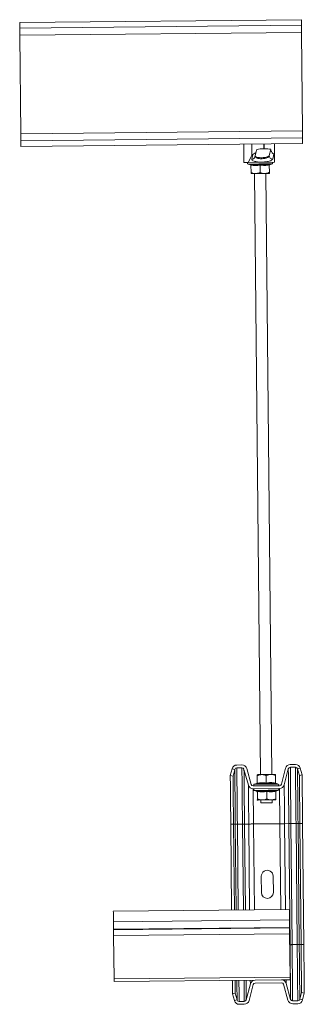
# Model space of a CAD drawing. Header units: millimetres. Extents: x -179 to 553, y -1624 to -101.
# Tile 8 of 8: x 351 to 553, y -800 to -101. Entities that reach past the tile are written whole.
import ezdxf

# ---------------------------------------------------------------- set-up
doc = ezdxf.new("R2010")
doc.units = ezdxf.units.MM

msp = doc.modelspace()

# ---------------------------------------------------------------- linework, layer by layer
at = {"color": 7, "linetype": 'Continuous', "lineweight": 15}
for p, q in [((350.58, -102.56), (550.57, -100.57)), ((350.62, -106.56), (350.58, -102.56)), ((350.62, -106.56), (550.61, -104.57)), ((550.61, -104.57), (550.57, -100.57)), ((351.37, -181.56), (350.67, -111.56)), ((551.36, -179.57), (550.66, -109.57)), ((351.42, -186.56), (551.41, -184.57)), ((351.46, -190.56), (351.42, -186.56)), ((351.46, -190.56), (551.45, -188.57)), ((531.53, -196.91), (531.45, -188.77)), ((551.45, -188.57), (551.41, -184.57)), ((517.62, -197.93), (518.8, -193.53)), ((524.13, -192.24), (523.88, -192.24)), ((528.86, -192.67), (527.66, -197.16)), ((509.6, -196.98), (509.65, -201.98)), ((509.65, -201.98), (512.74, -201.95)), ((512.74, -201.95), (515.39, -197.07)), ((531.58, -201.77), (512.74, -201.95)), ((531.58, -201.77), (531.53, -196.91)), ((512.73, -203.15), (514.44, -203.76)), ((514.46, -203.7), (514.46, -203.71)), ((514.78, -203.87), (514.84, -209.13)), ((521.28, -203.8), (521.33, -209.07)), ((529.6, -636.81), (525.34, -209.83)), ((527.78, -203.74), (527.84, -209)), ((527.79, -204.01), (527.84, -209)), ((528.1, -203.56), (528.1, -203.58)), ((528.12, -203.62), (529.82, -202.98)), ((517.35, -209.91), (521.6, -636.89)), ((500.1, -637.56), (501.35, -632.72)), ((501.36, -632.68), (501.35, -632.72)), ((501.35, -632.72), (503.29, -633.22)), ((503.29, -633.22), (502.04, -638.06)), ((503.29, -633.22), (503.3, -633.18)), ((508.34, -630.02), (504.71, -630.05)), ((504.73, -632.05), (508.36, -632.02)), ((509.82, -633.12), (512.94, -644.37)), ((514.87, -643.84), (511.75, -632.58)), ((539.36, -632.31), (536.46, -643.63)), ((538.4, -644.12), (541.3, -632.8)), ((546.34, -629.64), (542.72, -629.68)), ((542.74, -631.68), (546.36, -631.64)), ((547.82, -632.74), (547.83, -632.78)), ((547.83, -632.78), (549.76, -632.24)), ((549.17, -637.59), (547.83, -632.78)), ((549.76, -632.24), (549.75, -632.2)), ((549.76, -632.24), (551.1, -637.06)), ((502.04, -638.06), (500.1, -637.56)), ((518.82, -643.1), (517.12, -643.73)), ((518.84, -643.15), (518.84, -643.14)), ((519.16, -642.98), (519.1, -637.71)), ((525.65, -642.91), (525.6, -637.65)), ((532.16, -642.85), (532.1, -637.58)), ((532.16, -642.58), (532.11, -637.58)), ((532.48, -643.02), (532.48, -643)), ((534.21, -643.56), (532.5, -642.96)), ((551.1, -637.06), (549.17, -637.59)), ((535.02, -644.75), (516.33, -644.94)), ((516.35, -646.94), (535.04, -646.75)), ((517.17, -648.13), (518.86, -648.73)), ((518.89, -648.66), (518.89, -648.67)), ((519.41, -648.84), (519.46, -654.11)), ((526.08, -648.78), (526.14, -654.04)), ((532.39, -648.72), (532.44, -653.98)), ((532.54, -648.52), (532.53, -648.53)), ((532.57, -648.59), (534.25, -647.96)), ((519.27, -654.86), (519.28, -654.91)), ((519.27, -654.9), (519.28, -654.91)), ((521.78, -654.89), (521.8, -656.89)), ((529.8, -656.81), (529.78, -654.81)), ((532.28, -654.78), (532.28, -654.77)), ((501.05, -733.1), (500.45, -672.1)), ((502.99, -733.08), (502.38, -672.08)), ((550.37, -757.61), (549.51, -671.61)), ((552.3, -757.59), (551.44, -671.59)), ((522.07, -709.14), (522.18, -720.63)), ((530.68, -720.55), (530.57, -709.05)), ((542.05, -732.69), (417.06, -733.93)), ((417.19, -747.06), (417.19, -746.7)), ((542.18, -745.81), (542.18, -745.45)), ((417.54, -782.03), (417.23, -751.19)), ((542.53, -780.79), (542.22, -749.95)), ((517.7, -782.93), (417.56, -783.93)), ((517.7, -782.93), (536.4, -782.75)), ((542.55, -782.69), (536.4, -782.75)), ((511.45, -796.88), (514.35, -785.56)), ((516.29, -786.06), (513.39, -797.38)), ((536.42, -784.75), (517.72, -784.93)), ((541, -797.1), (537.88, -785.85)), ((539.81, -785.31), (542.93, -796.57)), ((501.65, -792.63), (503.57, -792.09)), ((502.99, -797.45), (501.65, -792.63)), ((504.92, -796.91), (502.99, -797.45)), ((503.57, -792.09), (504.92, -796.91)), ((504.92, -796.91), (504.93, -796.95)), ((549.45, -796.51), (549.46, -796.46)), ((549.46, -796.46), (550.71, -791.62)), ((551.4, -796.96), (549.46, -796.46)), ((550.71, -791.62), (552.64, -792.12)), ((551.4, -796.96), (551.39, -797)), ((552.64, -792.12), (551.4, -796.96)), ((503, -797.49), (502.99, -797.45)), ((506.39, -798.05), (510.01, -798.01)), ((510.03, -800.01), (506.41, -800.05)), ((544.39, -797.67), (548.01, -797.63)), ((548.03, -799.63), (544.41, -799.67))]:
    msp.add_line(p, q, dxfattribs=at)
at = {"color": 7, "linetype": 'Continuous', "lineweight": 0}
for p, q in [((550.66, -109.57), (350.67, -111.56)), ((351.37, -181.56), (551.36, -179.57)), ((523.88, -192.24), (523.85, -188.84)), ((524.1, -188.84), (524.13, -192.24)), ((515.31, -188.93), (515.39, -197.07)), ((516.18, -196.35), (515.28, -199.69)), ((530.23, -199.54), (531.13, -196.2)), ((527.79, -203.74), (527.79, -204.07)), ((500.45, -672.1), (502.38, -672.08)), ((502.38, -672.08), (503.68, -672.07)), ((504.29, -733.06), (503.68, -672.07)), ((505.13, -672.05), (508.76, -672.02)), ((505.74, -733.05), (505.13, -672.05)), ((509.37, -733.01), (508.76, -672.02)), ((510.21, -672), (513.22, -671.97)), ((510.81, -733), (510.21, -672)), ((513.82, -732.97), (513.22, -671.97)), ((516.6, -671.94), (535.29, -671.75)), ((517.21, -732.94), (516.6, -671.94)), ((535.9, -732.75), (535.29, -671.75)), ((538.67, -671.72), (541.68, -671.69)), ((539.28, -732.72), (538.67, -671.72)), ((542.54, -757.68), (541.68, -671.69)), ((543.13, -671.67), (546.76, -671.64)), ((543.99, -757.67), (543.13, -671.67)), ((547.62, -757.63), (546.76, -671.64)), ((548.21, -671.62), (549.51, -671.61)), ((549.06, -757.62), (548.21, -671.62)), ((549.51, -671.61), (551.44, -671.59)), ((542.13, -740.14), (417.13, -741.39)), ((542.18, -745.45), (417.19, -746.7)), ((542.18, -745.81), (417.19, -747.06)), ((542.22, -749.95), (417.23, -751.19)), ((542.3, -757.69), (542.54, -757.68)), ((543.99, -757.67), (547.62, -757.63)), ((549.06, -757.62), (550.37, -757.61)), ((550.37, -757.61), (552.3, -757.59)), ((542.53, -780.79), (417.54, -782.03))]:
    msp.add_line(p, q, dxfattribs=at)
at = {"color": 7, "linetype": 'Continuous', "lineweight": 15, "flags": 128}
for points in [[(550.61, -104.57), (550.61, -104.67), (550.62, -104.95), (550.62, -105.41), (550.63, -106.04), (550.63, -106.79), (550.64, -107.66), (550.65, -108.6), (550.66, -109.57)], [(350.67, -111.56), (350.66, -110.59), (350.65, -109.65), (350.64, -108.78), (350.64, -108.03), (350.63, -107.41), (350.63, -106.94), (350.62, -106.66), (350.62, -106.56)], [(351.42, -186.56), (351.42, -186.46), (351.42, -186.18), (351.41, -185.72), (351.4, -185.09), (351.4, -184.34), (351.39, -183.47), (351.38, -182.53), (351.37, -181.56)], [(551.36, -179.57), (551.37, -180.54), (551.38, -181.48), (551.39, -182.35), (551.39, -183.1), (551.4, -183.72), (551.41, -184.19), (551.41, -184.47), (551.41, -184.57)], [(518.09, -209.9), (518.86, -209.89), (519.66, -209.88), (520.49, -209.88), (521.34, -209.87), (522.19, -209.86), (523.03, -209.85), (523.83, -209.84), (524.59, -209.84)], [(527.84, -209.8), (527.79, -209.8), (527.62, -209.81), (527.35, -209.81), (526.97, -209.81), (526.5, -209.82), (525.94, -209.82), (525.3, -209.83), (524.59, -209.84)], [(514.85, -209.93), (514.9, -209.93), (515.07, -209.93), (515.34, -209.93), (515.72, -209.92), (516.19, -209.92), (516.75, -209.91), (517.39, -209.91), (518.09, -209.9)], [(500.45, -672.1), (500.41, -668.49), (500.38, -664.92), (500.34, -661.43), (500.31, -658.05), (500.28, -654.83), (500.24, -651.8), (500.22, -648.99), (500.19, -646.43), (500.17, -644.16), (500.15, -642.19), (500.13, -640.55), (500.12, -639.25), (500.11, -638.32), (500.11, -637.75), (500.1, -637.56)], [(502.38, -672.08), (502.34, -668.52), (502.31, -665.01), (502.27, -661.57), (502.24, -658.24), (502.21, -655.07), (502.18, -652.09), (502.15, -649.32), (502.13, -646.8), (502.1, -644.56), (502.09, -642.62), (502.07, -641), (502.06, -639.73), (502.05, -638.81), (502.04, -638.25), (502.04, -638.06)], [(522.35, -636.88), (521.64, -636.89), (521, -636.89), (520.44, -636.9), (519.97, -636.9), (519.59, -636.91), (519.32, -636.91), (519.15, -636.91), (519.1, -636.91)], [(528.85, -636.81), (528.08, -636.82), (527.28, -636.83), (526.44, -636.84), (525.59, -636.85), (524.75, -636.86), (523.91, -636.86), (523.11, -636.87), (522.35, -636.88)], [(532.1, -636.78), (532.04, -636.78), (531.87, -636.78), (531.6, -636.79), (531.22, -636.79), (530.75, -636.8), (530.19, -636.8), (529.55, -636.81), (528.85, -636.81)], [(549.51, -671.61), (549.48, -668.05), (549.44, -664.54), (549.41, -661.1), (549.37, -657.77), (549.34, -654.6), (549.31, -651.62), (549.29, -648.85), (549.26, -646.33), (549.24, -644.09), (549.22, -642.15), (549.2, -640.53), (549.19, -639.26), (549.18, -638.34), (549.18, -637.78), (549.17, -637.59)], [(551.44, -671.59), (551.41, -667.98), (551.37, -664.41), (551.34, -660.92), (551.3, -657.54), (551.27, -654.32), (551.24, -651.29), (551.21, -648.48), (551.19, -645.93), (551.17, -643.65), (551.15, -641.68), (551.13, -640.04), (551.12, -638.75), (551.11, -637.81), (551.1, -637.25), (551.1, -637.06)], [(519.28, -654.91), (519.38, -654.91), (519.59, -654.91), (519.9, -654.9), (520.31, -654.9), (520.82, -654.9), (521.41, -654.89), (522.08, -654.88), (522.81, -654.88)], [(529.8, -656.81), (529.7, -656.81), (529.26, -656.81), (528.52, -656.82), (527.53, -656.83), (526.39, -656.84), (525.2, -656.85), (524.06, -656.86), (523.07, -656.87), (522.33, -656.88), (521.9, -656.88), (521.8, -656.89)], [(522.81, -654.88), (523.59, -654.87), (524.4, -654.86), (525.25, -654.85), (526.1, -654.84), (526.94, -654.83), (527.77, -654.83), (528.56, -654.82), (529.3, -654.81)], [(532.27, -654.78), (532.25, -654.78), (532.13, -654.78), (531.9, -654.78), (531.56, -654.79), (531.12, -654.79), (530.59, -654.8), (529.98, -654.8), (529.3, -654.81)], [(417.13, -741.39), (417.12, -740.28), (417.11, -739.03), (417.1, -737.74), (417.08, -736.5), (417.07, -735.43), (417.07, -734.6), (417.06, -734.09), (417.06, -733.93)], [(542.13, -740.14), (542.12, -739.04), (542.1, -737.79), (542.09, -736.49), (542.08, -735.26), (542.07, -734.18), (542.06, -733.36), (542.05, -732.84), (542.05, -732.69)], [(417.19, -746.7), (417.18, -746.13), (417.17, -745.49), (417.17, -744.8), (417.16, -744.08), (417.15, -743.35), (417.15, -742.65), (417.14, -741.99), (417.13, -741.39)], [(542.18, -745.45), (542.17, -744.88), (542.17, -744.24), (542.16, -743.55), (542.15, -742.83), (542.15, -742.11), (542.14, -741.4), (542.13, -740.74), (542.13, -740.14)], [(417.23, -751.19), (417.22, -750.62), (417.22, -750.06), (417.21, -749.5), (417.21, -748.97), (417.2, -748.45), (417.2, -747.95), (417.19, -747.49), (417.19, -747.06)], [(542.22, -749.95), (542.22, -749.38), (542.21, -748.81), (542.21, -748.26), (542.2, -747.72), (542.2, -747.2), (542.19, -746.71), (542.19, -746.25), (542.18, -745.81)], [(550.71, -791.62), (550.71, -791.44), (550.7, -790.88), (550.69, -789.96), (550.68, -788.68), (550.66, -787.07), (550.64, -785.13), (550.62, -782.89), (550.6, -780.37), (550.57, -777.6), (550.54, -774.61), (550.51, -771.44), (550.47, -768.12), (550.44, -764.68), (550.4, -761.16), (550.37, -757.61)], [(552.64, -792.12), (552.64, -791.93), (552.64, -791.37), (552.63, -790.43), (552.62, -789.14), (552.6, -787.49), (552.58, -785.53), (552.56, -783.25), (552.53, -780.69), (552.5, -777.89), (552.47, -774.85), (552.44, -771.63), (552.41, -768.26), (552.37, -764.77), (552.34, -761.2), (552.3, -757.59)], [(417.56, -783.93), (417.56, -783.89), (417.56, -783.79), (417.55, -783.61), (417.55, -783.37), (417.55, -783.09), (417.54, -782.76), (417.54, -782.4), (417.54, -782.03)], [(501.65, -792.63), (501.65, -792.44), (501.64, -791.87), (501.63, -790.94), (501.62, -789.64), (501.6, -788), (501.58, -786.03), (501.56, -783.76), (501.55, -783.09)], [(503.57, -792.09), (503.57, -791.91), (503.57, -791.35), (503.56, -790.43), (503.54, -789.15), (503.53, -787.53), (503.51, -785.6), (503.49, -783.35), (503.48, -783.07)], [(542.55, -782.69), (542.55, -782.65), (542.55, -782.54), (542.55, -782.36), (542.54, -782.13), (542.54, -781.84), (542.54, -781.51), (542.54, -781.16), (542.53, -780.79)]]:
    msp.add_lwpolyline(points, dxfattribs=at)
at = {"color": 7, "linetype": 'Continuous', "lineweight": 0, "flags": 128}
for points in [[(529.82, -202.98), (529.63, -202.99), (529.08, -202.99), (528.19, -203), (526.99, -203.01), (525.55, -203.03), (523.91, -203.04), (522.17, -203.06), (520.38, -203.08), (518.63, -203.09), (517, -203.11), (515.56, -203.13), (514.36, -203.14), (513.47, -203.15), (512.92, -203.15), (512.73, -203.15)], [(503.68, -672.07), (503.65, -668.26), (503.61, -664.48), (503.57, -660.78), (503.54, -657.19), (503.5, -653.74), (503.47, -650.46), (503.44, -647.4), (503.41, -644.57), (503.38, -642.01), (503.36, -639.73), (503.34, -637.77), (503.33, -636.14), (503.31, -634.85), (503.3, -633.93), (503.3, -633.37), (503.3, -633.18)], [(505.13, -672.05), (505.09, -668.13), (505.05, -664.25), (505.02, -660.44), (504.98, -656.75), (504.94, -653.2), (504.91, -649.83), (504.88, -646.68), (504.85, -643.77), (504.82, -641.13), (504.8, -638.8), (504.78, -636.78), (504.76, -635.1), (504.75, -633.78), (504.74, -632.82), (504.74, -632.25), (504.73, -632.05)], [(508.76, -672.02), (508.72, -668.1), (508.68, -664.21), (508.64, -660.41), (508.61, -656.71), (508.57, -653.16), (508.54, -649.79), (508.5, -646.64), (508.48, -643.73), (508.45, -641.1), (508.43, -638.76), (508.41, -636.74), (508.39, -635.06), (508.38, -633.74), (508.37, -632.79), (508.36, -632.21), (508.36, -632.02)], [(510.21, -672), (510.17, -668.19), (510.13, -664.42), (510.09, -660.71), (510.06, -657.12), (510.02, -653.67), (509.99, -650.4), (509.96, -647.33), (509.93, -644.51), (509.91, -641.94), (509.88, -639.67), (509.87, -637.71), (509.85, -636.08), (509.84, -634.79), (509.83, -633.86), (509.82, -633.3), (509.82, -633.12)], [(541.68, -671.69), (541.65, -667.88), (541.61, -664.1), (541.57, -660.4), (541.54, -656.81), (541.5, -653.36), (541.47, -650.09), (541.44, -647.02), (541.41, -644.19), (541.39, -641.63), (541.36, -639.36), (541.34, -637.4), (541.33, -635.76), (541.31, -634.48), (541.3, -633.55), (541.3, -632.99), (541.3, -632.8)], [(543.13, -671.67), (543.09, -667.75), (543.06, -663.87), (543.02, -660.06), (542.98, -656.37), (542.95, -652.82), (542.91, -649.45), (542.88, -646.3), (542.85, -643.39), (542.83, -640.75), (542.8, -638.42), (542.78, -636.4), (542.77, -634.72), (542.75, -633.4), (542.74, -632.44), (542.74, -631.87), (542.74, -631.68)], [(546.76, -671.64), (546.72, -667.72), (546.68, -663.83), (546.64, -660.03), (546.61, -656.33), (546.57, -652.78), (546.54, -649.42), (546.51, -646.26), (546.48, -643.35), (546.45, -640.72), (546.43, -638.38), (546.41, -636.36), (546.39, -634.68), (546.38, -633.36), (546.37, -632.41), (546.36, -631.83), (546.36, -631.64)], [(548.21, -671.62), (548.17, -667.81), (548.13, -664.04), (548.1, -660.34), (548.06, -656.74), (548.03, -653.29), (547.99, -650.02), (547.96, -646.95), (547.93, -644.13), (547.91, -641.56), (547.89, -639.29), (547.87, -637.33), (547.85, -635.7), (547.84, -634.41), (547.83, -633.48), (547.82, -632.92), (547.82, -632.74)], [(513.22, -671.97), (513.18, -668.65), (513.15, -665.37), (513.12, -662.19), (513.09, -659.15), (513.06, -656.29), (513.03, -653.67), (513.01, -651.32), (512.99, -649.26), (512.97, -647.54), (512.96, -646.17), (512.95, -645.18), (512.94, -644.58), (512.94, -644.37)], [(516.6, -671.94), (516.57, -668.92), (516.54, -665.96), (516.51, -663.07), (516.48, -660.32), (516.46, -657.74), (516.43, -655.36), (516.41, -653.23), (516.39, -651.36), (516.38, -649.8), (516.37, -648.56), (516.36, -647.67), (516.35, -647.12), (516.35, -646.94)], [(517.12, -643.73), (517.31, -643.73), (517.86, -643.72), (518.75, -643.72), (519.95, -643.7), (521.39, -643.69), (523.02, -643.67), (524.77, -643.66), (526.55, -643.64), (528.3, -643.62), (529.93, -643.6), (531.38, -643.59), (532.57, -643.58), (533.47, -643.57), (534.02, -643.56), (534.21, -643.56)], [(534.25, -647.96), (534.14, -647.96), (533.67, -647.97), (532.86, -647.97), (531.73, -647.99), (530.34, -648), (528.74, -648.02), (527.02, -648.03), (525.23, -648.05), (523.47, -648.07), (521.81, -648.08), (520.31, -648.1), (519.05, -648.11), (518.09, -648.12), (517.45, -648.13), (517.18, -648.13), (517.17, -648.13)], [(535.29, -671.75), (535.26, -668.74), (535.23, -665.77), (535.2, -662.89), (535.18, -660.13), (535.15, -657.55), (535.13, -655.17), (535.11, -653.04), (535.09, -651.18), (535.07, -649.62), (535.06, -648.38), (535.05, -647.48), (535.05, -646.94), (535.04, -646.75)], [(538.67, -671.72), (538.64, -668.39), (538.61, -665.11), (538.58, -661.93), (538.55, -658.89), (538.52, -656.04), (538.49, -653.42), (538.47, -651.06), (538.45, -649.01), (538.43, -647.28), (538.42, -645.91), (538.41, -644.92), (538.4, -644.32), (538.4, -644.12)], [(503.68, -672.07), (503.77, -672.07), (503.89, -672.06), (504.04, -672.06), (504.22, -672.06), (504.43, -672.06), (504.65, -672.06), (504.89, -672.05), (505.13, -672.05)], [(508.76, -672.02), (509, -672.01), (509.24, -672.01), (509.47, -672.01), (509.67, -672.01), (509.85, -672.01), (510.01, -672), (510.12, -672), (510.21, -672)], [(513.22, -671.97), (513.41, -671.97), (513.69, -671.97), (514.04, -671.96), (514.47, -671.96), (514.95, -671.95), (515.47, -671.95), (516.03, -671.94), (516.6, -671.94)], [(535.29, -671.75), (535.86, -671.75), (536.42, -671.74), (536.94, -671.74), (537.43, -671.73), (537.85, -671.73), (538.2, -671.72), (538.48, -671.72), (538.67, -671.72)], [(541.68, -671.69), (541.77, -671.69), (541.89, -671.69), (542.04, -671.68), (542.22, -671.68), (542.43, -671.68), (542.65, -671.68), (542.89, -671.68), (543.13, -671.67)], [(546.76, -671.64), (547, -671.64), (547.24, -671.63), (547.47, -671.63), (547.67, -671.63), (547.85, -671.63), (548.01, -671.63), (548.13, -671.62), (548.21, -671.62)], [(542.54, -757.68), (542.62, -757.68), (542.74, -757.68), (542.89, -757.68), (543.08, -757.68), (543.28, -757.68), (543.51, -757.67), (543.75, -757.67), (543.99, -757.67)], [(542.93, -796.57), (542.93, -796.38), (542.92, -795.82), (542.91, -794.89), (542.9, -793.61), (542.88, -791.98), (542.86, -790.02), (542.84, -787.74), (542.81, -785.18), (542.79, -782.35), (542.76, -779.29), (542.72, -776.01), (542.69, -772.56), (542.65, -768.97), (542.62, -765.27), (542.58, -761.5), (542.54, -757.68)], [(544.39, -797.67), (544.39, -797.47), (544.38, -796.9), (544.37, -795.95), (544.36, -794.62), (544.34, -792.94), (544.32, -790.93), (544.3, -788.59), (544.27, -785.95), (544.24, -783.04), (544.21, -779.89), (544.18, -776.52), (544.14, -772.98), (544.11, -769.28), (544.07, -765.47), (544.03, -761.59), (543.99, -757.67)], [(547.62, -757.63), (547.86, -757.63), (548.1, -757.63), (548.32, -757.63), (548.53, -757.62), (548.71, -757.62), (548.86, -757.62), (548.98, -757.62), (549.06, -757.62)], [(548.01, -797.63), (548.01, -797.44), (548.01, -796.86), (548, -795.91), (547.98, -794.59), (547.97, -792.91), (547.95, -790.89), (547.92, -788.55), (547.9, -785.92), (547.87, -783.01), (547.84, -779.86), (547.8, -776.49), (547.77, -772.94), (547.73, -769.24), (547.69, -765.44), (547.65, -761.55), (547.62, -757.63)], [(549.45, -796.51), (549.45, -796.32), (549.44, -795.76), (549.43, -794.83), (549.42, -793.55), (549.41, -791.91), (549.39, -789.95), (549.36, -787.68), (549.34, -785.12), (549.31, -782.29), (549.28, -779.22), (549.25, -775.95), (549.21, -772.5), (549.18, -768.91), (549.14, -765.21), (549.1, -761.43), (549.06, -757.62)], [(504.93, -796.95), (504.93, -796.76), (504.92, -796.2), (504.91, -795.27), (504.9, -793.99), (504.88, -792.36), (504.86, -790.4), (504.84, -788.12), (504.81, -785.56), (504.79, -783.06)], [(506.39, -798.05), (506.39, -797.85), (506.38, -797.28), (506.37, -796.32), (506.36, -795), (506.34, -793.32), (506.32, -791.31), (506.3, -788.97), (506.27, -786.33), (506.24, -783.42), (506.24, -783.05)], [(510.01, -798.01), (510.01, -797.82), (510, -797.24), (510, -796.29), (509.98, -794.97), (509.97, -793.29), (509.95, -791.27), (509.92, -788.93), (509.9, -786.29), (509.87, -783.39), (509.86, -783.01)], [(511.45, -796.88), (511.45, -796.69), (511.44, -796.13), (511.43, -795.21), (511.42, -793.92), (511.4, -792.29), (511.39, -790.33), (511.36, -788.06), (511.34, -785.49), (511.31, -783)], [(514.35, -785.56), (514.35, -785.36), (514.34, -784.76), (514.33, -783.77), (514.32, -782.97)], [(539.81, -785.31), (539.8, -785.11), (539.8, -784.51), (539.79, -783.52), (539.78, -782.71)]]:
    msp.add_lwpolyline(points, dxfattribs=at)
at = {"color": 7, "linetype": 'Continuous', "lineweight": 15}
for centre, radius, start, end in [((512.94, -202.57), 0.619, 90.57056, 250.57056), ((529.6, -202.4), 0.619, 290.57056, 90.57056), ((504.75, -633.55), 3.5, 90.57056, 165.57056), ((504.75, -633.55), 1.5, 90.57056, 165.57056), ((508.37, -633.52), 3.5, 15.50198, 90.57056), ((508.37, -633.52), 1.5, 15.50198, 90.57056), ((542.75, -633.18), 3.5, 90.57056, 165.63914), ((542.75, -633.18), 1.5, 90.57056, 165.63914), ((546.38, -633.14), 3.5, 15.57056, 90.57056), ((546.38, -633.14), 1.5, 15.57056, 90.57056), ((516.31, -643.44), 3.5, 195.50198, 270.57056), ((516.31, -643.44), 1.5, 195.50198, 270.57056), ((517.34, -644.31), 0.619, 110.57056, 270.57056), ((517.37, -647.55), 0.619, 90.57056, 250.57056), ((534, -644.14), 0.619, 270.57056, 70.57056), ((534.03, -647.38), 0.619, 290.57056, 90.57056), ((535.01, -643.25), 1.5, 270.57056, 345.63914), ((535.01, -643.25), 3.5, 270.57056, 345.63914), ((526.32, -709.09), 4.25, 0.57056, 180.57056), ((526.43, -720.59), 4.25, 180.57056, 0.57056), ((517.74, -786.43), 3.5, 90.57056, 165.63914), ((536.43, -786.25), 3.5, 15.50198, 90.57056), ((517.74, -786.43), 1.5, 90.57056, 165.63914), ((536.43, -786.25), 1.5, 15.50198, 90.57056), ((506.37, -796.55), 1.5, 195.57056, 270.57056), ((510, -796.51), 1.5, 270.57056, 345.63914), ((510, -796.51), 3.5, 270.57056, 345.63914), ((544.37, -796.17), 3.5, 195.50198, 270.57056), ((544.37, -796.17), 1.5, 195.50198, 270.57056), ((548, -796.13), 1.5, 270.57056, 345.57056), ((548, -796.13), 3.5, 270.57056, 345.57056), ((506.37, -796.55), 3.5, 195.57056, 270.57056)]:
    msp.add_arc(centre, radius, start, end, dxfattribs=at)
at = {"color": 7, "linetype": 'Continuous', "lineweight": 0}
for centre, radius, start, end in [((515.3, -197.27), 2.41, 269.71423, 344.10616), ((530.17, -197.02), 2.52, 183.21382, 271.36674)]:
    msp.add_arc(centre, radius, start, end, dxfattribs=at)
at = {"color": 7, "linetype": 'Continuous', "lineweight": 15}
for centre, major_axis, ratio, start_param, end_param in [((500.18, -181.08), (-0.59, 59.28), 0.162254, 4.439103, 4.577027), ((523.26, -194.58), (8, 0.29), 0.290528, 1.482072, 2.13739), ((523.51, -194.57), (8, 0.29), 0.290528, 0.826753, 1.482072), ((523.29, -197.18), (8, 0.29), 0.290528, 2.655058, 2.971652), ((523.53, -197.18), (8, 0.29), 0.290528, 6.275677, 6.59227)]:
    msp.add_ellipse(centre, major_axis=major_axis, ratio=ratio, start_param=start_param, end_param=end_param, dxfattribs=at)
for points, knots in [([(516.18, -196.35), (516.61, -196.1), (517.26, -195.74), (518.23, -194.76), (518.72, -193.89), (518.89, -193.21), (518.89, -192.85), (518.9, -192.77)], [0, 0, 0, 0, 0.425085, 0.639288, 0.817568, 0.958705, 1, 1, 1, 1]), ([(528.86, -192.67), (528.89, -192.95), (528.94, -193.52), (529.32, -194.38), (529.95, -195.25), (530.66, -195.83), (530.99, -196.09), (531.13, -196.2)], [0, 0, 0, 0, 0.144952, 0.289021, 0.5011997, 0.7995304, 1, 1, 1, 1]), ([(517.75, -197.46), (517.75, -197.53), (517.78, -197.74), (518.32, -198.07), (519.36, -198.4), (520.83, -198.6), (522.5, -198.64), (524.2, -198.53), (525.72, -198.26), (526.9, -197.88), (527.51, -197.49), (527.62, -197.25), (527.66, -197.16)], [0, 0, 0, 0, 0.053431, 0.153267, 0.265594, 0.377922, 0.490249, 0.602577, 0.714905, 0.827233, 0.93956, 1, 1, 1, 1]), ([(514.44, -203.37), (514.44, -203.37), (514.49, -203.39), (514.58, -203.45), (514.69, -203.57), (514.77, -203.71), (514.78, -203.82), (514.78, -203.87)], [0, 0, 0, 0, 0.006848, 0.267602, 0.528662, 0.763872, 1, 1, 1, 1]), ([(514.47, -203.71), (514.48, -203.72), (514.55, -203.73), (514.63, -203.8), (514.7, -203.88), (514.75, -203.96), (514.77, -204.03), (514.78, -204.08), (514.78, -204.1), (514.79, -204.12), (514.79, -204.13), (514.79, -204.14), (514.79, -204.14), (514.79, -204.14)], [0, 0, 0, 0, 0.062021, 0.205879, 0.327025, 0.428645, 0.509847, 0.564578, 0.595954, 0.626081, 0.671469, 0.764854, 1, 1, 1, 1]), ([(514.84, -209.13), (515.29, -209.32), (516.22, -209.7), (517.33, -209.89), (517.96, -209.9), (518.09, -209.9)], [0, 0, 0, 0, 0.434796, 0.879847, 1, 1, 1, 1]), ([(514.85, -209.93), (514.85, -209.93), (514.84, -209.91), (514.84, -209.57), (514.84, -209.17), (514.84, -209.13)], [0, 0, 0, 0, 0.127944, 0.927355, 1, 1, 1, 1]), ([(518.09, -209.9), (518.95, -209.79), (520.06, -209.65), (521.1, -209.18), (521.33, -209.07)], [0, 0, 0, 0, 0.7690097, 1, 1, 1, 1]), ([(521.28, -203.3), (521.28, -203.3), (521.28, -203.32), (521.28, -203.38), (521.28, -203.5), (521.28, -203.64), (521.28, -203.75), (521.28, -203.8)], [0, 0, 0, 0, 0.006832, 0.267589, 0.528623, 0.763806, 1, 1, 1, 1]), ([(521.33, -209.07), (521.79, -209.25), (522.72, -209.63), (523.83, -209.83), (524.46, -209.83), (524.59, -209.84)], [0, 0, 0, 0, 0.434794, 0.879847, 1, 1, 1, 1]), ([(524.59, -209.84), (525.45, -209.73), (526.56, -209.59), (527.6, -209.11), (527.84, -209)], [0, 0, 0, 0, 0.769005, 1, 1, 1, 1]), ([(527.78, -203.74), (527.79, -203.69), (527.8, -203.58), (527.87, -203.43), (527.97, -203.31), (528.07, -203.26), (528.11, -203.24), (528.12, -203.24)], [0, 0, 0, 0, 0.236174, 0.471346, 0.732422, 0.993153, 1, 1, 1, 1]), ([(527.79, -204.07), (527.79, -204.07), (527.79, -204.2), (527.79, -203.97), (527.78, -203.74)], [0, 0, 0, 0, 0.037572, 1, 1, 1, 1]), ([(527.79, -204.01), (527.79, -204.01), (527.79, -204.01), (527.79, -204.02), (527.79, -203.98), (527.79, -203.94), (527.81, -203.88), (527.84, -203.78), (527.93, -203.67), (528.02, -203.59), (528.09, -203.58), (528.1, -203.57)], [0, 0, 0, 0, 0.0854108, 0.3517663, 0.4067535, 0.4451571, 0.5100354, 0.6146172, 0.7762421, 0.9691813, 1, 1, 1, 1]), ([(527.84, -209.8), (527.84, -209.8), (527.84, -209.78), (527.84, -209.44), (527.84, -209.04), (527.84, -209)], [0, 0, 0, 0, 0.127944, 0.927355, 1, 1, 1, 1]), ([(527.84, -209), (527.84, -209.12), (527.84, -209.59), (527.84, -209.71), (527.84, -209.8)], [0, 0, 0, 0, 0.263896, 1, 1, 1, 1]), ([(518.82, -643.48), (518.82, -643.48), (518.87, -643.46), (518.97, -643.4), (519.07, -643.28), (519.14, -643.13), (519.15, -643.03), (519.16, -642.98)], [0, 0, 0, 0, 0.006867, 0.267582, 0.52864, 0.763833, 1, 1, 1, 1]), ([(519.15, -642.74), (519.15, -642.74), (519.15, -642.75), (519.15, -642.79), (519.12, -642.88), (519.06, -642.99), (518.96, -643.09), (518.88, -643.12), (518.84, -643.14)], [0, 0, 0, 0, 0.029784, 0.094348, 0.24992, 0.506892, 0.791061, 1, 1, 1, 1]), ([(522.35, -636.88), (521.49, -636.99), (520.38, -637.13), (519.34, -637.6), (519.1, -637.71)], [0, 0, 0, 0, 0.7690073, 1, 1, 1, 1]), ([(519.1, -637.71), (519.1, -637.59), (519.1, -637.13), (519.1, -637), (519.1, -636.91)], [0, 0, 0, 0, 0.263897, 1, 1, 1, 1]), ([(525.6, -637.65), (525.15, -637.46), (524.22, -637.08), (523.11, -636.89), (522.48, -636.88), (522.35, -636.88)], [0, 0, 0, 0, 0.434794, 0.879849, 1, 1, 1, 1]), ([(528.85, -636.81), (527.99, -636.92), (526.88, -637.06), (525.84, -637.54), (525.6, -637.65)], [0, 0, 0, 0, 0.7690063, 1, 1, 1, 1]), ([(525.65, -642.91), (525.66, -642.96), (525.66, -643.07), (525.66, -643.21), (525.66, -643.33), (525.66, -643.39), (525.66, -643.41), (525.66, -643.41)], [0, 0, 0, 0, 0.236176, 0.471363, 0.732416, 0.993145, 1, 1, 1, 1]), ([(532.1, -637.58), (531.65, -637.4), (530.72, -637.02), (529.61, -636.82), (528.98, -636.82), (528.85, -636.81)], [0, 0, 0, 0, 0.4347952, 0.8798494, 1, 1, 1, 1]), ([(532.1, -637.58), (532.1, -637.46), (532.1, -637), (532.1, -636.87), (532.1, -636.78)], [0, 0, 0, 0, 0.2638982, 1, 1, 1, 1]), ([(532.1, -636.78), (532.1, -636.79), (532.1, -636.81), (532.1, -637.14), (532.11, -637.55), (532.11, -637.58)], [0, 0, 0, 0, 0.127944, 0.927357, 1, 1, 1, 1]), ([(532.47, -643.01), (532.43, -642.99), (532.35, -642.95), (532.26, -642.87), (532.21, -642.78), (532.18, -642.71), (532.16, -642.65), (532.16, -642.62), (532.16, -642.6), (532.16, -642.59), (532.15, -642.58), (532.15, -642.57), (532.15, -642.58), (532.15, -642.58)], [0, 0, 0, 0, 0.1514685, 0.2801323, 0.3888414, 0.4778802, 0.5437959, 0.581161, 0.6096019, 0.6466912, 0.7141289, 0.887371, 1, 1, 1, 1]), ([(532.16, -642.85), (532.16, -642.9), (532.17, -643), (532.25, -643.15), (532.36, -643.27), (532.45, -643.32), (532.5, -643.34), (532.5, -643.34)], [0, 0, 0, 0, 0.236181, 0.47138, 0.732426, 0.993148, 1, 1, 1, 1]), ([(518.88, -648.71), (518.93, -648.72), (519.09, -648.75), (519.08, -648.82), (519.07, -648.8), (519.07, -648.8)], [0, 0, 0, 0, 0.28119, 0.950288, 1, 1, 1, 1]), ([(519.08, -648.35), (519.08, -648.35), (519.12, -648.37), (519.21, -648.42), (519.32, -648.54), (519.39, -648.69), (519.4, -648.79), (519.41, -648.84)], [0, 0, 0, 0, 0.00686, 0.26759, 0.528644, 0.763823, 1, 1, 1, 1]), ([(526.1, -648.28), (526.1, -648.28), (526.1, -648.3), (526.09, -648.36), (526.09, -648.47), (526.08, -648.62), (526.08, -648.73), (526.08, -648.78)], [0, 0, 0, 0, 0.006851, 0.267584, 0.528641, 0.763843, 1, 1, 1, 1]), ([(532.39, -648.72), (532.4, -648.66), (532.41, -648.56), (532.48, -648.41), (532.59, -648.29), (532.68, -648.23), (532.73, -648.21), (532.73, -648.21)], [0, 0, 0, 0, 0.236158, 0.471357, 0.732407, 0.99314, 1, 1, 1, 1]), ([(519.28, -654.91), (519.29, -654.91), (519.35, -654.88), (519.41, -654.55), (519.46, -654.14), (519.46, -654.11)], [0, 0, 0, 0, 0.127944, 0.927356, 1, 1, 1, 1]), ([(519.46, -654.11), (519.93, -654.29), (520.88, -654.67), (522.02, -654.87), (522.67, -654.87), (522.81, -654.88)], [0, 0, 0, 0, 0.4347935, 0.87985, 1, 1, 1, 1]), ([(522.81, -654.88), (523.69, -654.77), (524.83, -654.63), (525.89, -654.15), (526.14, -654.04)], [0, 0, 0, 0, 0.7690084, 1, 1, 1, 1]), ([(526.14, -654.04), (526.58, -654.23), (527.48, -654.6), (528.56, -654.8), (529.17, -654.81), (529.3, -654.81)], [0, 0, 0, 0, 0.434794, 0.87985, 1, 1, 1, 1]), ([(529.3, -654.81), (530.13, -654.7), (531.21, -654.56), (532.21, -654.09), (532.44, -653.98)], [0, 0, 0, 0, 0.769008, 1, 1, 1, 1]), ([(532.27, -654.78), (532.28, -654.78), (532.33, -654.75), (532.39, -654.42), (532.44, -654.01), (532.44, -653.98)], [0, 0, 0, 0, 0.127944, 0.927356, 1, 1, 1, 1])]:
    msp.add_open_spline(points, degree=3, knots=knots, dxfattribs=at)
at = {"color": 7, "linetype": 'Continuous', "lineweight": 0}
for points, knots in [([(515.28, -199.69), (515.32, -199.96), (515.39, -200.52), (516.92, -201.21), (519.27, -201.67), (522.18, -201.8), (525.18, -201.61), (527.78, -201.1), (529.68, -200.37), (530.05, -199.82), (530.23, -199.54)], [0, 0, 0, 0, 0.125192, 0.250293, 0.375359, 0.500277, 0.625125, 0.749991, 0.874936, 1, 1, 1, 1]), ([(527.66, -197.16), (527.54, -197.44), (527.31, -198), (526.27, -198.6), (525.2, -198.97), (524.29, -199.18), (523.32, -199.31), (522.31, -199.36), (521.32, -199.33), (520.39, -199.22), (519.54, -199.02), (518.61, -198.68), (517.9, -198.22), (517.84, -197.82), (517.82, -197.69)], [0, 0, 0, 0, 0.1343497, 0.2681551, 0.3349686, 0.4019931, 0.4688024, 0.5354905, 0.6024324, 0.6690603, 0.7361367, 0.8031153, 0.9370855, 1, 1, 1, 1]), ([(514.44, -203.37), (514.72, -203.42), (516.09, -203.69), (518.41, -203.85), (520.39, -203.47), (521.28, -203.3)], [0, 0, 0, 0, 0.120965, 0.606826, 1, 1, 1, 1]), ([(514.46, -203.71), (514.47, -203.73), (514.47, -203.81), (514.45, -203.57), (514.44, -203.37)], [0, 0, 0, 0, 0.149638, 1, 1, 1, 1]), ([(521.28, -203.8), (520.22, -203.98), (518.06, -204.35), (515.89, -204.03), (514.78, -203.87)], [0, 0, 0, 0, 0.492171, 1, 1, 1, 1]), ([(521.28, -203.3), (521.55, -203.36), (522.91, -203.62), (525.22, -203.78), (527.22, -203.4), (528.12, -203.24)], [0, 0, 0, 0, 0.120964, 0.606826, 1, 1, 1, 1]), ([(527.78, -203.74), (526.72, -203.92), (524.56, -204.29), (522.38, -203.97), (521.28, -203.8)], [0, 0, 0, 0, 0.4921701, 1, 1, 1, 1]), ([(528.12, -203.24), (528.11, -203.29), (528.1, -203.53), (528.1, -203.55), (528.1, -203.56)], [0, 0, 0, 0, 0.241769, 1, 1, 1, 1]), ([(525.66, -643.41), (525.39, -643.36), (524.02, -643.1), (521.72, -642.94), (519.72, -643.31), (518.82, -643.48)], [0, 0, 0, 0, 0.120964, 0.606826, 1, 1, 1, 1]), ([(518.82, -643.48), (518.83, -643.42), (518.84, -643.19), (518.84, -643.17), (518.84, -643.15)], [0, 0, 0, 0, 0.242063, 1, 1, 1, 1]), ([(519.16, -642.98), (520.22, -642.79), (522.38, -642.43), (524.55, -642.75), (525.65, -642.91)], [0, 0, 0, 0, 0.4921695, 1, 1, 1, 1]), ([(525.65, -642.91), (526.72, -642.73), (528.88, -642.36), (531.05, -642.68), (532.16, -642.85)], [0, 0, 0, 0, 0.49217, 1, 1, 1, 1]), ([(532.5, -643.34), (532.22, -643.29), (530.84, -643.03), (528.53, -642.87), (526.55, -643.24), (525.66, -643.41)], [0, 0, 0, 0, 0.120963, 0.606827, 1, 1, 1, 1]), ([(532.16, -642.85), (532.15, -642.65), (532.15, -642.37), (532.16, -642.59), (532.16, -642.66)], [0, 0, 0, 0, 0.682504, 1, 1, 1, 1]), ([(532.48, -643), (532.48, -642.99), (532.47, -642.9), (532.49, -643.14), (532.5, -643.34)], [0, 0, 0, 0, 0.150864, 1, 1, 1, 1]), ([(518.89, -648.67), (518.91, -648.69), (518.99, -648.8), (519.04, -648.54), (519.08, -648.35)], [0, 0, 0, 0, 0.243863, 1, 1, 1, 1]), ([(519.41, -648.84), (519.35, -649.02), (519.23, -649.36), (519.1, -649.02), (519.04, -648.85)], [0, 0, 0, 0, 0.4921699, 1, 1, 1, 1]), ([(519.08, -648.35), (519.36, -648.4), (520.77, -648.66), (523.15, -648.82), (525.19, -648.45), (526.1, -648.28)], [0, 0, 0, 0, 0.120964, 0.606826, 1, 1, 1, 1]), ([(526.08, -648.78), (524.99, -648.96), (522.77, -649.33), (520.54, -649.01), (519.41, -648.84)], [0, 0, 0, 0, 0.49217, 1, 1, 1, 1]), ([(532.39, -648.72), (531.36, -648.9), (529.26, -649.26), (527.15, -648.94), (526.08, -648.78)], [0, 0, 0, 0, 0.492171, 1, 1, 1, 1]), ([(526.1, -648.28), (526.36, -648.33), (527.69, -648.59), (529.92, -648.75), (531.87, -648.38), (532.73, -648.21)], [0, 0, 0, 0, 0.120964, 0.606826, 1, 1, 1, 1]), ([(532.73, -648.21), (532.72, -648.27), (532.65, -648.49), (532.59, -648.51), (532.54, -648.52)], [0, 0, 0, 0, 0.264342, 1, 1, 1, 1])]:
    msp.add_open_spline(points, degree=3, knots=knots, dxfattribs=at)

doc.saveas('drawing.dxf')
